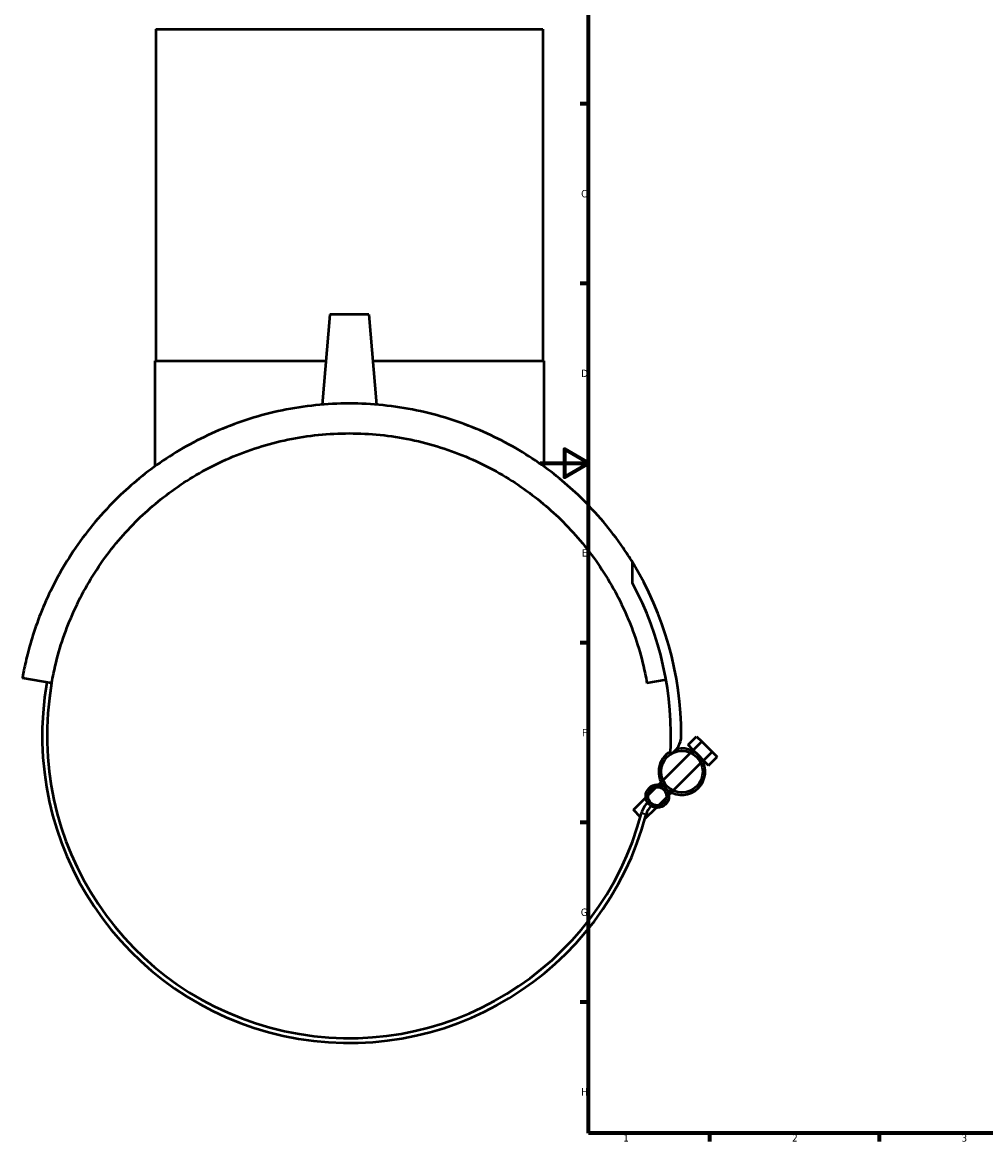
# Model space of a CAD drawing. Header units: millimetres. Extents: x -214 to 1361, y -332 to 904.
# Tile 2 of 6: x -214 to 184, y 17 to 479. Entities that reach past the tile are written whole.
import ezdxf

# ---------------------------------------------------------------- set-up
doc = ezdxf.new("R2010")
doc.units = ezdxf.units.MM
for name, color, linetype, lineweight in [('Border (ANSI)', 7, 'Continuous', 70), ('Visible (ANSI)', 7, 'Continuous', 50), ('Visible Narrow (ANSI)', 7, 'Continuous', 35)]:
    doc.layers.add(name, color=color, linetype=linetype, lineweight=lineweight)
doc.styles.add('Note Text (ANSI)', font='tahoma.ttf')

# ---------------------------------------------------------------- blocks, each defined once
blk = doc.blocks.new('Borders Default Border')
at = {"layer": 'Border (ANSI)'}
for p, q in [((20, 445.5), (16.55, 445.5)), ((20, 371.25), (16.55, 371.25)), ((20, 222.75), (16.55, 222.75)), ((20, 148.5), (16.55, 148.5)), ((20, 74.25), (16.55, 74.25)), ((70.08, 20), (70.08, 16.55)), ((140.17, 20), (140.17, 16.55))]:
    blk.add_line(p, q, dxfattribs=at)
at = {"layer": 'Border (ANSI)', "flags": 128}
for points in [[(20, 20), (20, 574), (821, 574), (821, 20), (20, 20)], [(0, 297), (20, 297), (10, 302.77), (10, 291.23), (20, 297)]]:
    blk.add_lwpolyline(points, dxfattribs=at)
at = {"layer": 'Border (ANSI)', "char_height": 3.05, "attachment_point": 7, "style": 'Note Text (ANSI)'}
for s, insert in [('C', (16.95, 406.8)), ('D', (16.96, 332.6)), ('E', (17.21, 258.35)), ('F', (17.29, 184.1)), ('G', (16.81, 109.79)), ('H', (16.97, 35.6)), ('1', (34.35, 16.55)), ('2', (104.2, 16.55)), ('3', (174.26, 16.49))]:
    blk.add_mtext(s, dxfattribs=dict(at, insert=insert))

msp = doc.modelspace()

# ---------------------------------------------------------------- linework, layer by layer
at = {"layer": 'Visible (ANSI)'}
for p, q in [((-158.932, 476.333), (1.068, 476.333)), ((-158.932, 476.333), (-158.932, 339.333)), ((1.068, 476.333), (1.068, 339.333)), ((-86.932, 358.383), (-90.188, 321.171)), ((-70.932, 358.383), (-86.932, 358.383)), ((-70.932, 358.383), (-67.676, 321.171)), ((-159.432, 339.333), (-88.599, 339.333)), ((-159.432, 339.333), (-159.432, 295.558)), ((-69.265, 339.333), (1.568, 339.333)), ((1.568, 339.333), (1.568, 295.558)), ((38.163, 247.392), (38.163, 256.027)), ((-202.033, 206.039), (-214.146, 208.175)), ((52.043, 207.427), (44.169, 206.039)), ((61.161, 180.521), (64.696, 184.057)), ((63.282, 178.4), (61.161, 180.521)), ((63.282, 178.4), (66.818, 181.936)), ((64.696, 184.057), (66.818, 181.936)), ((66.818, 181.936), (71.06, 177.693)), ((50.795, 165.913), (62.193, 177.311)), ((62.942, 178.06), (63.282, 178.4)), ((65.404, 176.279), (63.282, 178.4)), ((67.525, 174.157), (65.404, 176.279)), ((67.525, 174.157), (71.06, 177.693)), ((71.06, 177.693), (73.182, 175.572)), ((55.037, 161.67), (66.436, 173.068)), ((67.185, 173.817), (67.525, 174.157)), ((69.646, 172.036), (67.525, 174.157)), ((69.646, 172.036), (73.182, 175.572)), ((44.662, 159.78), (47.961, 163.079)), ((48.961, 164.079), (50.046, 165.164)), ((38.533, 153.651), (43.662, 158.78)), ((48.905, 155.538), (52.204, 158.836)), ((53.204, 159.836), (54.288, 160.921)), ((41.464, 150.721), (38.533, 153.651)), ((43.328, 149.961), (47.905, 154.537))]:
    msp.add_line(p, q, dxfattribs=at)
for centre, radius in [((58.615, 169.491), 8.6), ((48.433, 159.308), 4.8), ((48.433, 159.308), 3.8)]:
    msp.add_circle(centre, radius, dxfattribs=at)
for centre, radius, start, end in [((-78.932, 184.333), 137.3, 0, 31.4782), ((-78.932, 184.333), 132.995, 356.6934, 28.30391), ((-78.932, 184.333), 127, 170, 345.17687), ((-78.932, 184.333), 125, 170, 345.17687), ((49.605, 184.333), 8.763, 298.91317, 0), ((58.615, 169.491), 9.6, 119.3817, 225), ((58.615, 169.491), 9.6, 225, 103.14467), ((51.21, 149.892), 9.622, 135, 165.17687), ((51.21, 149.892), 7.622, 135, 165.17687)]:
    msp.add_arc(centre, radius, start, end, dxfattribs=at)
for points, knots in [([(-78.932, 321.633), (-88.223, 321.633), (-97.601, 320.675), (-115.815, 316.913), (-124.651, 314.11), (-141.19, 307.036), (-148.915, 302.759), (-162.882, 293.305), (-169.125, 288.128), (-181.251, 276.363), (-187.158, 269.282), (-197.14, 254.732), (-201.216, 247.258), (-206.002, 236.485), (-207.37, 232.991), (-209.711, 226.294), (-210.684, 223.089), (-211.884, 218.647), (-212.238, 217.237), (-212.863, 214.59), (-213.135, 213.352), (-213.595, 211.137), (-213.783, 210.158), (-213.989, 209.049), (-214.045, 208.741), (-214.123, 208.304), (-214.146, 208.175), (-214.146, 208.175)], [24.9542914, 24.9542914, 24.9542914, 24.9542914, 27.7415711, 27.7415711, 30.5288508, 30.5288508, 33.3161304, 33.3161304, 36.1034101, 36.1034101, 39.5547033, 39.5547033, 43.0059965, 43.0059965, 44.7316431, 44.7316431, 46.4572897, 46.4572897, 47.320113, 47.320113, 48.1829363, 48.1829363, 49.0457596, 49.0457596, 49.4771712, 49.4771712, 49.9085829, 49.9085829, 49.9085829, 49.9085829]), ([(38.163, 256.027), (36.938, 258.029), (35.645, 260.025), (29.294, 269.282), (23.387, 276.363), (11.262, 288.128), (5.018, 293.305), (-8.949, 302.759), (-16.674, 307.036), (-33.213, 314.11), (-42.049, 316.913), (-60.263, 320.675), (-69.641, 321.633), (-78.932, 321.633)], [9.4135196, 9.4135196, 9.4135196, 9.4135196, 10.3538796, 10.3538796, 13.8051728, 13.8051728, 16.5924524, 16.5924524, 19.3797321, 19.3797321, 22.1670118, 22.1670118, 24.9542914, 24.9542914, 24.9542914, 24.9542914]), ([(-202.033, 206.039), (-201.793, 207.401), (-201.531, 208.751), (-200.405, 214.1), (-199.378, 218.006), (-196.968, 225.668), (-195.585, 229.423), (-190.896, 240.487), (-187.058, 247.565), (-178.083, 260.873), (-172.944, 267.098), (-162.209, 277.833), (-156.35, 282.791), (-143.318, 291.767), (-136.143, 295.784), (-120.846, 302.39), (-112.705, 304.987), (-95.983, 308.458), (-87.403, 309.333), (-78.932, 309.333)], [2.3294616, 2.3294616, 2.3294616, 2.3294616, 2.7955892, 2.7955892, 4.1933838, 4.1933838, 5.5911783, 5.5911783, 8.3867675, 8.3867675, 11.1823567, 11.1823567, 13.7235793, 13.7235793, 16.2648019, 16.2648019, 18.8060245, 18.8060245, 21.3472471, 21.3472471, 21.3472471, 21.3472471]), ([(-78.932, 309.333), (-70.461, 309.333), (-61.88, 308.458), (-45.159, 304.987), (-37.017, 302.39), (-21.72, 295.784), (-14.546, 291.767), (-1.514, 282.791), (4.345, 277.833), (15.08, 267.098), (20.219, 260.873), (29.194, 247.565), (33.032, 240.487), (37.721, 229.423), (39.104, 225.668), (41.514, 218.006), (42.541, 214.1), (43.668, 208.751), (43.929, 207.401), (44.169, 206.039)], [21.3472471, 21.3472471, 21.3472471, 21.3472471, 23.8884697, 23.8884697, 26.4296923, 26.4296923, 28.9709149, 28.9709149, 31.5121375, 31.5121375, 34.3077267, 34.3077267, 37.1033159, 37.1033159, 38.5011105, 38.5011105, 39.8989051, 39.8989051, 40.3650326, 40.3650326, 40.3650326, 40.3650326])]:
    msp.add_open_spline(points, degree=3, knots=knots, dxfattribs=at)
at = {"layer": 'Visible Narrow (ANSI)'}
msp.add_line((41.92, 152.35), (43.83, 151.845), dxfattribs=at)

# ---------------------------------------------------------------- block references
msp.add_blockref('Borders Default Border', (0, 0))

doc.saveas('drawing.dxf')
